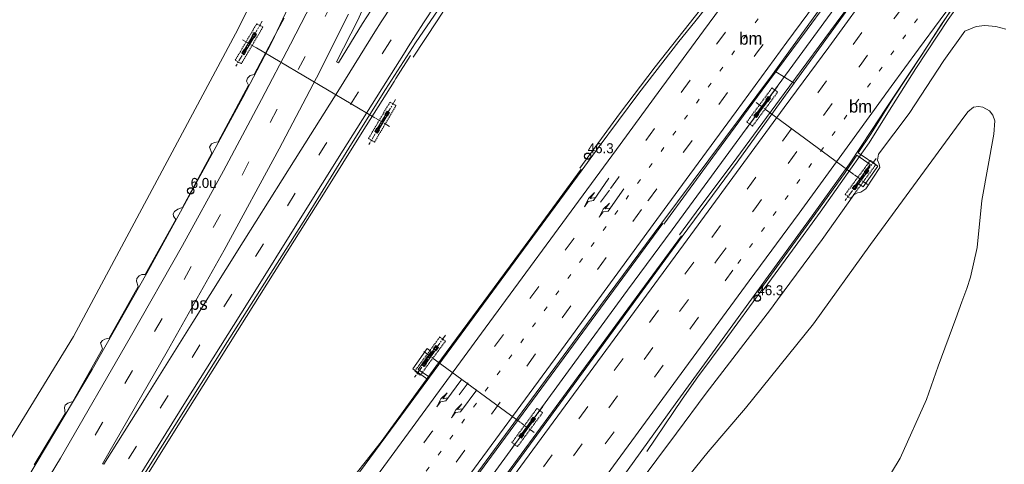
# Model space of a CAD drawing. Header units: metres. Extents: x 83575 to 86200, y 450600 to 453750.
# Tile 74 of 94: x 85358 to 85556, y 452893 to 452983. Entities that reach past the tile are written whole.
import ezdxf
from ezdxf.enums import TextEntityAlignment as Align

# ---------------------------------------------------------------- set-up
doc = ezdxf.new("R2010")
doc.units = ezdxf.units.M
for name, pattern in [('13strp', [4, 1, -3]), ('39strp', [12, 3, -9]), ('CENTER', [2, 1.25, -0.25, 0.25, -0.25]), ('DASHED2', [0.375, 0.25, -0.125])]:
    doc.linetypes.add(name, pattern=pattern)
for name, color, linetype, lineweight in [('bw-bs-portaal', 253, 'Continuous', 18), ('gr-bs-geleiderail', 253, 'geleiderail', 18), ('gw-bs-grondwerklijn', 253, 'Continuous', 18), ('mk-bs-13streep 0.45', 253, '13strp', 18), ('mk-bs-39streep 0.15', 253, '39strp', 18), ('mk-bs-pijlre750', 253, 'Continuous', 18), ('mk-bs-streep 0.15', 253, 'Continuous', 18), ('mk-bs-vlakmark', 253, 'Continuous', 18), ('vh-bs-randverharding', 253, 'Continuous', 18), ('wm-bs-hectometerbord text', 253, 'Continuous', 18), ('wm-bs-lijnverlich', 253, 'lijnverlich', 18)]:
    doc.layers.add(name, color=color, linetype=linetype, lineweight=lineweight)
doc.styles.add('rtw_iso', font='iso-rtw.shx')
doc.linetypes.add('geleiderail', pattern='A,2,-1,[175,RTW.shx,S=0.5,R=0,X=0,Y=0],-1', length=4)
doc.linetypes.add('lijnverlich', pattern='A,0,-5,[22,RTW.shx,S=1,R=0,X=-0.625,Y=0],2.5,-0.5,[3,RTW.shx,S=0.5,R=0,X=0,Y=0],-0.5,2.5,[22,RTW.shx,S=1,R=180,X=0.625,Y=0],-5', length=16)

# ---------------------------------------------------------------- blocks, each defined once
blk = doc.blocks.new('poer SB40-flat-67')
h = blk.add_hatch()
h.set_pattern_fill('ACET-2D-ANSI31', color=252, angle=59.4999, style=0)
h.set_pattern_definition([(104.49993955, (-85431.2618, -452961.9852), (-3.073869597, -0.79495327), [])])
h.paths.add_polyline_path([(-1.11, -1.88), (1.11, 1.88), (0.81, 2.06), (-1.41, -1.7)])
at = {"layer": 'bw-bs-portaal', "linetype": 'DASHED2'}
blk.add_lwpolyline([(-1.7, -3.93), (2.61, 3.4), (1.4, 4.11), (-2.91, -3.22)], close=True, dxfattribs=at)
at = {"layer": 'bw-bs-portaal', "linetype": 'CENTER'}
for points in [[(2.51, 4.61), (-2.82, -4.43)], [(1.31, -0.77), (-1.62, 0.95)]]:
    blk.add_lwpolyline(points, dxfattribs=at)
at = {"layer": 'bw-bs-portaal', "linetype": 'Continuous'}
blk.add_lwpolyline([(1.11, 1.88), (0.81, 2.06), (-1.41, -1.7), (-1.11, -1.88)], close=True, dxfattribs=at)
at = {"layer": 'bw-bs-portaal', "linetype": 'CENTER'}
for points in [[(0.92, 1.32), (0.4, 1.62), (0.81, 2.31), (1.33, 2), (0.92, 1.32)], [(-1.11, -2.13), (-1.63, -1.83), (-1.22, -1.14), (-0.7, -1.44), (-1.11, -2.13)]]:
    blk.add_lwpolyline(points, close=True, dxfattribs=at)
blk = doc.blocks.new('poer SB40-flat-68')
h = blk.add_hatch()
h.set_pattern_fill('ACET-2D-ANSI31', color=252, angle=59.4999, style=0)
h.set_pattern_definition([(104.49993955, (-85404.5166, -452977.7394), (-3.073869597, -0.79495327), [])])
h.paths.add_polyline_path([(-1.11, -1.88), (1.11, 1.88), (0.81, 2.06), (-1.41, -1.7)])
at = {"layer": 'bw-bs-portaal', "linetype": 'DASHED2'}
blk.add_lwpolyline([(-1.7, -3.93), (2.61, 3.4), (1.4, 4.11), (-2.91, -3.22)], close=True, dxfattribs=at)
at = {"layer": 'bw-bs-portaal', "linetype": 'CENTER'}
for points in [[(2.51, 4.61), (-2.82, -4.43)], [(1.31, -0.77), (-1.62, 0.95)]]:
    blk.add_lwpolyline(points, dxfattribs=at)
at = {"layer": 'bw-bs-portaal', "linetype": 'Continuous'}
blk.add_lwpolyline([(1.11, 1.88), (0.81, 2.06), (-1.41, -1.7), (-1.11, -1.88)], close=True, dxfattribs=at)
at = {"layer": 'bw-bs-portaal', "linetype": 'CENTER'}
for points in [[(0.92, 1.32), (0.4, 1.62), (0.81, 2.31), (1.33, 2), (0.92, 1.32)], [(-1.11, -2.13), (-1.63, -1.83), (-1.22, -1.14), (-0.7, -1.44), (-1.11, -2.13)]]:
    blk.add_lwpolyline(points, close=True, dxfattribs=at)
blk = doc.blocks.new('poer SB40-flat-69')
h = blk.add_hatch()
h.set_pattern_fill('ACET-2D-ANSI31', color=252, angle=53.5927, style=0)
h.set_pattern_definition([(98.5926826, (-85527.298, -452950.445), (-3.13936212, -0.474373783), [])])
h.paths.add_polyline_path([(-1.29, -1.76), (1.29, 1.76), (1.01, 1.96), (-1.58, -1.55)])
at = {"layer": 'bw-bs-portaal', "linetype": 'CENTER'}
for points in [[(2.98, 4.33), (-3.26, -4.12)], [(1.23, -0.91), (-1.51, 1.11)]]:
    blk.add_lwpolyline(points, dxfattribs=at)
at = {"layer": 'bw-bs-portaal', "linetype": 'DASHED2'}
blk.add_lwpolyline([(-2.1, -3.73), (2.94, 3.11), (1.82, 3.94), (-3.23, -2.9)], close=True, dxfattribs=at)
at = {"layer": 'bw-bs-portaal', "linetype": 'CENTER'}
for points in [[(1.05, 1.21), (0.57, 1.57), (1.04, 2.21), (1.53, 1.86), (1.05, 1.21)], [(-1.32, -2.01), (-1.81, -1.65), (-1.33, -1.01), (-0.85, -1.36), (-1.32, -2.01)]]:
    blk.add_lwpolyline(points, close=True, dxfattribs=at)
at = {"layer": 'bw-bs-portaal', "linetype": 'Continuous'}
blk.add_lwpolyline([(1.29, 1.76), (1.01, 1.96), (-1.58, -1.55), (-1.29, -1.76)], close=True, dxfattribs=at)
blk = doc.blocks.new('poer SB40-flat-70')
h = blk.add_hatch()
h.set_pattern_fill('ACET-2D-ANSI31', color=252, angle=53.5927, style=0)
h.set_pattern_definition([(98.5926826, (-85507.56, -452965.001), (-3.13936212, -0.474373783), [])])
h.paths.add_polyline_path([(-1.29, -1.76), (1.29, 1.76), (1.01, 1.96), (-1.58, -1.55)])
at = {"layer": 'bw-bs-portaal', "linetype": 'CENTER'}
for points in [[(2.98, 4.33), (-3.26, -4.12)], [(1.23, -0.91), (-1.51, 1.11)]]:
    blk.add_lwpolyline(points, dxfattribs=at)
at = {"layer": 'bw-bs-portaal', "linetype": 'DASHED2'}
blk.add_lwpolyline([(-2.1, -3.73), (2.94, 3.11), (1.82, 3.94), (-3.23, -2.9)], close=True, dxfattribs=at)
at = {"layer": 'bw-bs-portaal', "linetype": 'CENTER'}
for points in [[(1.05, 1.21), (0.57, 1.57), (1.04, 2.21), (1.53, 1.86), (1.05, 1.21)], [(-1.32, -2.01), (-1.81, -1.65), (-1.33, -1.01), (-0.85, -1.36), (-1.32, -2.01)]]:
    blk.add_lwpolyline(points, close=True, dxfattribs=at)
at = {"layer": 'bw-bs-portaal', "linetype": 'Continuous'}
blk.add_lwpolyline([(1.29, 1.76), (1.01, 1.96), (-1.58, -1.55), (-1.29, -1.76)], close=True, dxfattribs=at)
blk = doc.blocks.new('poer SB40-flat-71')
h = blk.add_hatch()
h.set_pattern_fill('ACET-2D-ANSI31', color=252, angle=53.6457, style=0)
h.set_pattern_definition([(98.6457126, (-85460.37, -452900.6143), (-3.138921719, -0.47727921), [])])
h.paths.add_polyline_path([(-1.29, -1.76), (1.29, 1.76), (1.01, 1.96), (-1.58, -1.55)])
at = {"layer": 'bw-bs-portaal', "linetype": 'CENTER'}
for points in [[(2.97, 4.33), (-3.25, -4.12)], [(1.23, -0.9), (-1.51, 1.11)]]:
    blk.add_lwpolyline(points, dxfattribs=at)
at = {"layer": 'bw-bs-portaal', "linetype": 'DASHED2'}
blk.add_lwpolyline([(-2.1, -3.73), (2.94, 3.11), (1.81, 3.94), (-3.22, -2.9)], close=True, dxfattribs=at)
at = {"layer": 'bw-bs-portaal', "linetype": 'CENTER'}
for points in [[(1.05, 1.21), (0.57, 1.57), (1.04, 2.21), (1.52, 1.86), (1.05, 1.21)], [(-1.32, -2.01), (-1.81, -1.65), (-1.33, -1.01), (-0.85, -1.36), (-1.32, -2.01)]]:
    blk.add_lwpolyline(points, close=True, dxfattribs=at)
at = {"layer": 'bw-bs-portaal', "linetype": 'Continuous'}
blk.add_lwpolyline([(1.29, 1.76), (1.01, 1.96), (-1.58, -1.55), (-1.29, -1.76)], close=True, dxfattribs=at)
blk = doc.blocks.new('poer SB40-flat-72')
h = blk.add_hatch()
h.set_pattern_fill('ACET-2D-ANSI31', color=252, angle=53.6457, style=0)
h.set_pattern_definition([(98.6457126, (-85440.86, -452914.9743), (-3.138921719, -0.47727921), [])])
h.paths.add_polyline_path([(-1.29, -1.76), (1.29, 1.76), (1.01, 1.96), (-1.58, -1.55)])
at = {"layer": 'bw-bs-portaal', "linetype": 'CENTER'}
for points in [[(2.97, 4.33), (-3.25, -4.12)], [(1.23, -0.9), (-1.51, 1.11)]]:
    blk.add_lwpolyline(points, dxfattribs=at)
at = {"layer": 'bw-bs-portaal', "linetype": 'DASHED2'}
blk.add_lwpolyline([(-2.1, -3.73), (2.94, 3.11), (1.81, 3.94), (-3.22, -2.9)], close=True, dxfattribs=at)
at = {"layer": 'bw-bs-portaal', "linetype": 'CENTER'}
for points in [[(1.05, 1.21), (0.57, 1.57), (1.04, 2.21), (1.52, 1.86), (1.05, 1.21)], [(-1.32, -2.01), (-1.81, -1.65), (-1.33, -1.01), (-0.85, -1.36), (-1.32, -2.01)]]:
    blk.add_lwpolyline(points, close=True, dxfattribs=at)
at = {"layer": 'bw-bs-portaal', "linetype": 'Continuous'}
blk.add_lwpolyline([(1.29, 1.76), (1.01, 1.96), (-1.58, -1.55), (-1.29, -1.76)], close=True, dxfattribs=at)
blk = doc.blocks.new('dtbattr-r-flat-21')
at = {"layer": 'mk-bs-vlakmark', "style": 'rtw_iso'}
blk.add_attdef('TAG', text='', height=2.5, dxfattribs=at).set_placement((0, 0), align=Align.MIDDLE_CENTER)
blk = doc.blocks.new('pijlr-flat-21')
at = {"layer": 'mk-bs-pijlre750'}
for p, q in [((0, 0), (-3.22, -4.4)), ((-4.21, -3.98), (-2.97, -2.78)), ((-2.97, -2.78), (-3.82, -3.95)), ((-3.82, -3.95), (-2.78, -3.79)), ((-5.03, -5.61), (-4.21, -3.98)), ((-5.03, -5.61), (-4.27, -4.56)), ((-4.27, -4.56), (-3.22, -4.4))]:
    blk.add_line(p, q, dxfattribs=at)
blk = doc.blocks.new('pijlr-flat-62')
at = {"layer": 'mk-bs-pijlre750'}
for p, q in [((0, 0), (-3.14, -4.45)), ((-4.14, -4.05), (-2.92, -2.84)), ((-2.92, -2.84), (-3.75, -4.02)), ((-3.75, -4.02), (-2.71, -3.84)), ((-4.94, -5.7), (-4.14, -4.05)), ((-4.94, -5.7), (-4.19, -4.63)), ((-4.19, -4.63), (-3.14, -4.45))]:
    blk.add_line(p, q, dxfattribs=at)
blk = doc.blocks.new('pijlr-flat-127')
at = {"layer": 'mk-bs-pijlre750'}
for p, q in [((0, 0), (-3.22, -4.4)), ((-4.21, -3.98), (-2.97, -2.78)), ((-2.97, -2.78), (-3.82, -3.95)), ((-3.82, -3.95), (-2.78, -3.79)), ((-5.03, -5.61), (-4.21, -3.98)), ((-5.03, -5.61), (-4.27, -4.56)), ((-4.27, -4.56), (-3.22, -4.4))]:
    blk.add_line(p, q, dxfattribs=at)
blk = doc.blocks.new('pijlr-flat-135')
at = {"layer": 'mk-bs-pijlre750'}
for p, q in [((0, 0), (-3.09, -4.49)), ((-4.1, -4.1), (-2.89, -2.87)), ((-2.89, -2.87), (-3.71, -4.06)), ((-3.71, -4.06), (-2.67, -3.87)), ((-4.88, -5.75), (-4.1, -4.1)), ((-4.88, -5.75), (-4.14, -4.68)), ((-4.14, -4.68), (-3.09, -4.49))]:
    blk.add_line(p, q, dxfattribs=at)
blk = doc.blocks.new('dtbattr-l-flat-11')
at = {"layer": 'mk-bs-13streep 0.45', "style": 'rtw_iso'}
blk.add_attdef('TAG', (0, 0), '', height=2.5, dxfattribs=at)
blk = doc.blocks.new('dtbattr-l-flat-20')
at = {"layer": 'mk-bs-13streep 0.45', "style": 'rtw_iso'}
blk.add_attdef('TAG', (0, 0), '', height=2.5, dxfattribs=at)
blk = doc.blocks.new('HMP1-flat-132')
at = {"color": 253}
blk.add_circle((0, 0), 0.625, dxfattribs=at)
blk = doc.blocks.new('HMP1-flat-135')
at = {"color": 253}
blk.add_circle((0, 0), 0.625, dxfattribs=at)
blk = doc.blocks.new('HMP1-flat-136')
at = {"color": 253}
blk.add_circle((0, 0), 0.625, dxfattribs=at)

msp = doc.modelspace()

# ---------------------------------------------------------------- linework, layer by layer
at = {"layer": 'bw-bs-portaal', "flags": 128}
for points in [[(85429.65, 452962.94), (85429.65, 452962.94), (85405.83, 452976.97)], [(85508.79, 452964.1), (85525.79, 452951.56)], [(85458.86, 452901.73), (85442.09, 452914.07)]]:
    msp.add_lwpolyline(points, dxfattribs=at)
at = {"layer": 'gr-bs-geleiderail', "flags": 128}
for points in [[(85518.06, 453012.89), (85514.75, 453008.29), (85509.96, 453002.46), (85506.1, 452998.07), (85500.14, 452991), (85495.04, 452984.72), (85485.94, 452973.18), (85478.74, 452963.75), (85470.76, 452952.82)], [(85457.67, 453004.69), (85453.2, 452999.01), (85447.86, 452991.38), (85442.13, 452982.42), (85437.34, 452975.1)], [(85487.67, 452941.55), (85498.2, 452956.03), (85507.39, 452968.48), (85516.43, 452980.69), (85523.51, 452990.39), (85528.95, 452998.04), (85533.15, 453004.25)], [(85537.21, 453001.93), (85528.98, 452991.03), (85523.38, 452983.52), (85511.82, 452967.82), (85501.35, 452953.6), (85494.88, 452944.97), (85490.82, 452939.45)], [(85552.3, 452993.41), (85544.75, 452982.66), (85538.24, 452972.84), (85532.62, 452963.95), (85528.89, 452957.9), (85525.45, 452953.1), (85519.01, 452943.99), (85513.45, 452936.35), (85508.51, 452929.59), (85507.56, 452928.29)], [(85414.6, 452990.26), (85408.86, 452978), (85403.1, 452967), (85396.1, 452954.1), (85390.99, 452944.77), (85383.84, 452931.7), (85372.87, 452912.4), (85359.78, 452890.32), (85349.46, 452873.46), (85335.87, 452852.09), (85320.72, 452829.33), (85309.93, 452814.05), (85299.79, 452799.89), (85298.19, 452797.66), (85296.44, 452795.22), (85284.4, 452779.22), (85268.1, 452758.3), (85261.62, 452750.26), (85254.32, 452741.39), (85244.69, 452729.94), (85235.15, 452718.85), (85224.13, 452706.5), (85215.13, 452696.57), (85207.97, 452688.84), (85206.5, 452687.28)], [(85221.62, 452674.32), (85230.42, 452683.64), (85253.57, 452709.63), (85268.29, 452726.89), (85283.47, 452745.51), (85295.02, 452760.06), (85310.44, 452780.59), (85322.99, 452797.79), (85326.8, 452803.02), (85340.49, 452822.8), (85352.9, 452841.69), (85365.6, 452862), (85377.73, 452881.3), (85389.74, 452900.56), (85403.84, 452923.05), (85416.07, 452942.52), (85419.33, 452947.63), (85427.08, 452960.08), (85433.48, 452970.25), (85433.85, 452970.83), (85436.79, 452975.47)], [(85417.99, 452881.5), (85427.69, 452893.75), (85430.91, 452897.86), (85441.88, 452912.99), (85460.95, 452938.86), (85471.05, 452952.63)], [(85487.43, 452941.72), (85470.42, 452918.61), (85453.04, 452894.95), (85436.6, 452872.53), (85419.14, 452848.74), (85399.43, 452821.89), (85376.38, 452790.91), (85354.7, 452762.02), (85333.85, 452734.39), (85312.9, 452706.83), (85292.88, 452680.17), (85279.9, 452663.21), (85275.86, 452657.76), (85262.15, 452639.59)], [(85491.2, 452939.2), (85479.46, 452923.31), (85465.3, 452903.91), (85449.55, 452882.54), (85431.34, 452857.79), (85412.96, 452833.02), (85394.85, 452808.45), (85376.47, 452783.91), (85360.41, 452762.63), (85353.02, 452753.14), (85346.41, 452744.86), (85344, 452741.63), (85338.55, 452734.04), (85332.96, 452726.42), (85323.33, 452713.62), (85310.46, 452696.68), (85294.46, 452675.41), (85278.43, 452654.18), (85265.25, 452636.92)], [(85507.36, 452928.43), (85499.98, 452918.28), (85494.45, 452910.88), (85491.32, 452906.39), (85484.26, 452895.92)]]:
    msp.add_lwpolyline(points, dxfattribs=at)
at = {"layer": 'gw-bs-grondwerklijn'}
msp.add_line((85509.94, 452972.32), (85513.83, 452969.92), dxfattribs=at)
msp.add_lwpolyline([(85430.16, 453025.54), (85427.62, 453025.35), (85422.68, 453021.22), (85413.95, 453004.64), (85402.21, 452980.8), (85369.1, 452919), (85347.37, 452883.61), (85313.16, 452830.32), (85300, 452810.96)], dxfattribs=at)
at = {"layer": 'gw-bs-grondwerklijn', "flags": 128}
for points in [[(85507.13, 452928.58), (85517.29, 452942.58), (85523.93, 452951.74), (85526.37, 452955.41), (85529.1, 452953.58), (85526.48, 452949.88), (85527.64, 452949.09), (85530.59, 452953.23), (85526.7, 452955.91), (85529.26, 452959.77), (85533.69, 452966.88), (85539.42, 452975.56), (85543.43, 452981.72), (85546.6, 452986.38), (85550.04, 452991.2), (85550.7, 452990.72), (85551.34, 452990.24), (85554.32, 452988.86), (85557.63, 452986.94)], [(85556.31, 452980.76), (85554.28, 452981.29), (85552.07, 452981.48), (85550.34, 452981.29), (85548.09, 452980.35), (85543.9, 452974.48), (85536.93, 452963.78), (85530.75, 452955.63), (85530.53, 452954.45), (85530.89, 452953.66), (85531.04, 452952.97), (85528.19, 452948.7), (85527.23, 452947.98), (85526.55, 452947.84), (85526.06, 452947.67), (85525.79, 452947.46), (85519.41, 452938.48), (85510.47, 452926.35)], [(85517.68, 452921.54), (85529.13, 452937.52), (85547.14, 452962.09), (85548.72, 452964.13), (85549.85, 452965.05), (85550.81, 452965.23), (85551.68, 452965.11), (85553.06, 452964.34), (85553.72, 452963.48), (85554.14, 452962.3), (85553.92, 452959.67), (85551.5, 452946.34), (85550.55, 452936.89), (85549.24, 452930.95), (85548.47, 452928.62), (85547.47, 452925.96), (85546.29, 452922.65), (85542.75, 452913.04), (85540.41, 452906.38)], [(85470.25, 452872.87), (85490.17, 452899.58), (85496.14, 452907.62), (85509.04, 452924.41), (85510.47, 452926.35)], [(85517.68, 452921.54), (85504.02, 452904.59), (85496.56, 452895.87), (85479.36, 452874.57)], [(85308.95, 452632.67), (85320.87, 452649.79), (85333.97, 452667.85), (85348.89, 452687.34), (85362.75, 452704.54), (85378.6, 452722.7), (85395.83, 452740.86), (85413.8, 452758.77), (85432.08, 452776.22), (85448.29, 452792.55), (85453.7, 452798.48), (85464.24, 452810.01), (85482.01, 452829.11), (85498.96, 452847.99), (85513.99, 452865.28), (85525.69, 452878.99), (85535.08, 452894.6), (85540.41, 452906.38)]]:
    msp.add_lwpolyline(points, dxfattribs=at)
at = {"layer": 'mk-bs-13streep 0.45', "flags": 128}
for points in [[(85525.55, 453008.6), (85516.98, 452996.91), (85507, 452983.38), (85492.46, 452963.53), (85480.06, 452946.62)], [(85548.06, 452995.71), (85536.15, 452979.54), (85526.34, 452966.05), (85512.2, 452946.78), (85501.51, 452932.33)], [(85255.44, 452645.33), (85274.63, 452670.87), (85292.08, 452693.94), (85321.61, 452732.98), (85350.19, 452770.9), (85378.72, 452809), (85406.55, 452846.48), (85434.06, 452883.91), (85458.93, 452917.75), (85480.06, 452946.62)]]:
    msp.add_lwpolyline(points, dxfattribs=at)
at = {"layer": 'mk-bs-39streep 0.15', "flags": 128}
for points in [[(85476.93, 452948.71), (85478.55, 452950.94), (85485.96, 452961.01), (85498.7, 452978.33), (85506.08, 452988.41), (85515.2, 453000.88), (85522.27, 453010.48)], [(85453.75, 453007.92), (85449.52, 453002.66), (85444.34, 452995.72), (85437.94, 452986.48), (85432.65, 452978.23)], [(85528.85, 453006.72), (85521.19, 452996.34), (85513.86, 452986.27), (85506.46, 452976.18), (85497.4, 452963.91), (85491.81, 452956.29), (85484.55, 452946.39), (85483.18, 452944.54)], [(85541.61, 452999.41), (85529.84, 452983.37), (85517.06, 452965.89), (85501.39, 452944.53), (85495.43, 452936.38)], [(85498.39, 452934.4), (85505.91, 452944.67), (85518.32, 452961.57), (85527.04, 452973.46), (85534.37, 452983.5), (85544.78, 452997.59)], [(85420.98, 452986.01), (85420.81, 452985.59), (85415.96, 452975.86), (85410.12, 452964.84), (85404.33, 452954.11), (85402.5, 452950.39), (85388.12, 452924.77), (85374.96, 452901.72), (85358.07, 452873.69), (85343.76, 452851.23), (85325.36, 452823.47), (85307.09, 452797.71), (85304.81, 452794.51), (85288.89, 452773.34), (85273.75, 452753.88), (85252.46, 452728.17), (85229.66, 452701.77), (85209.02, 452679.27)], [(85214.62, 452674.25), (85227.99, 452688.8), (85243.85, 452706.42), (85259.1, 452724.28), (85279.68, 452749.21), (85296.22, 452770.54), (85316.51, 452797.76), (85317.47, 452799.04), (85331.14, 452818.41), (85349.5, 452845.94), (85363.61, 452868.09), (85376.18, 452888.19), (85388.84, 452908.24), (85401.31, 452928.18), (85411.89, 452944.95), (85419.59, 452957.38), (85425.71, 452967.21), (85432.65, 452978.23)], [(85252.54, 452647.83), (85272.01, 452673.56), (85294.28, 452703.05), (85322.84, 452740.85), (85352.67, 452780.44), (85382.95, 452820.92), (85411.64, 452859.73), (85441.08, 452899.84), (85476.93, 452948.71)], [(85483.18, 452944.54), (85462.05, 452915.69), (85439.5, 452884.97), (85411.15, 452846.37), (85381.73, 452806.73), (85352.56, 452767.7), (85321.98, 452727.28), (85291.24, 452686.55), (85270.51, 452659.12), (85258.3, 452642.88)], [(85269.13, 452633.6), (85287.16, 452657.44), (85309.4, 452686.7), (85336.94, 452723.08), (85366.33, 452762.06), (85397.18, 452803.14), (85424.87, 452840.33), (85446.51, 452869.77), (85474.48, 452907.79), (85495.43, 452936.38)], [(85390.99, 452788.91), (85428.49, 452839.26), (85456.46, 452877.29), (85482.91, 452913.31), (85498.39, 452934.4)], [(85485.75, 452910.81), (85501.51, 452932.33)], [(85278.66, 452625.44), (85290.3, 452642.25), (85310.3, 452670.8), (85331.2, 452700.24), (85351.93, 452729.07), (85367.37, 452750.32), (85388.05, 452778.46), (85410.19, 452808.34), (85431.42, 452836.97), (85452.43, 452865.45), (85480.4, 452903.57)]]:
    msp.add_lwpolyline(points, dxfattribs=at)
at = {"layer": 'mk-bs-streep 0.15', "flags": 128}
for points in [[(85519.11, 453012.29), (85516.48, 453008.77), (85509.58, 452999.44), (85503.55, 452991.27), (85495.64, 452980.39), (85486.52, 452968), (85478.15, 452956.55), (85473.88, 452950.74)], [(85450.97, 453010.3), (85446.82, 453005.03), (85442.23, 452998.96), (85438.61, 452993.87), (85435.04, 452988.61), (85430.87, 452982.22), (85429.63, 452980.24)], [(85456.49, 453005.57), (85453.51, 453001.83), (85449.11, 452996.08), (85445.81, 452991.52), (85441.88, 452985.79), (85439.4, 452982.03), (85436.3, 452977.2), (85435.68, 452976.21)], [(85486.22, 452942.52), (85492.87, 452951.58), (85502.2, 452964.22), (85512.32, 452978.15), (85520.81, 452989.56), (85526.75, 452997.75), (85532.04, 453004.89)], [(85538.35, 453001.27), (85530.24, 452990.19), (85520.75, 452977.15), (85511.84, 452965.02), (85501.52, 452950.95), (85492.34, 452938.44)], [(85504.75, 452930.16), (85514.79, 452943.81), (85524.45, 452957.05), (85533.32, 452969.23), (85538.8, 452976.74), (85543.11, 452982.63), (85547.18, 452988.13), (85551.33, 452993.84)], [(85417.97, 452988.02), (85412.68, 452977.73), (85406.88, 452966.65), (85399.26, 452952.27), (85390.98, 452937.28), (85380.52, 452918.83), (85366.51, 452894.58), (85353.77, 452873.71), (85339.92, 452852.13), (85325.93, 452830.88), (85309.5, 452807.32), (85302.78, 452798.23), (85302.38, 452797.68), (85287.36, 452777.36), (85270.18, 452755.22), (85248.08, 452728.53), (85227.45, 452704.67), (85209.57, 452685.2), (85209.28, 452684.9)], [(85424.33, 452983.78), (85417.93, 452970.99), (85410.39, 452956.7)], [(85413.64, 452954.66), (85422.5, 452968.79), (85429.63, 452980.24)], [(85435.68, 452976.21), (85431.81, 452970.01), (85423.24, 452956.45), (85414.95, 452943.17), (85404.2, 452925.92), (85391.6, 452905.89), (85379.42, 452886.24), (85366.13, 452865.17), (85353.01, 452844.44), (85339.1, 452823.57), (85325, 452803.17), (85321.06, 452797.78), (85310.33, 452783.09), (85294.83, 452762.69), (85280.77, 452744.89), (85263.23, 452723.51), (85248.09, 452705.8), (85233.45, 452689.28), (85219.91, 452674.6)], [(85473.88, 452950.74), (85451.04, 452919.67), (85421.01, 452878.65), (85391.29, 452838.24), (85363.1, 452800.44), (85330.99, 452757.72), (85293.05, 452707.53), (85269.15, 452675.96), (85249.71, 452650.24)], [(85261.06, 452640.52), (85275.01, 452659), (85292.08, 452681.59), (85311.18, 452706.88), (85330.75, 452732.79), (85352.71, 452761.9), (85375.23, 452791.87), (85397.59, 452821.85), (85421.89, 452854.84), (85447.01, 452889.02), (85465.8, 452914.62), (85486.22, 452942.52)], [(85266.36, 452635.98), (85288.6, 452665.41), (85316.12, 452701.69), (85343.39, 452737.8), (85368.51, 452771.06), (85394.9, 452806.28), (85423.51, 452844.73), (85452.47, 452884.12), (85492.34, 452938.44)], [(85504.75, 452930.16), (85488.93, 452908.55), (85465.61, 452876.73), (85441.65, 452844.05), (85418.59, 452813.05), (85395.66, 452782.18), (85372.1, 452750.33), (85356.35, 452728.76), (85340.31, 452706.64), (85322.75, 452682.13), (85306.39, 452658.91), (85291.17, 452637.15), (85281.45, 452623.05)]]:
    msp.add_lwpolyline(points, dxfattribs=at)
at = {"layer": 'mk-bs-vlakmark', "flags": 128}
msp.add_lwpolyline([(85413.64, 452954.66), (85403.21, 452938.05), (85393.07, 452921.91), (85383.35, 452906.38), (85375.22, 452893.34), (85374.95, 452893.46), (85387.9, 452916.02), (85399.35, 452936.32), (85410.39, 452956.7)], dxfattribs=at)
at = {"layer": 'vh-bs-randverharding'}
msp.add_line((85440.23, 452910.36), (85440.57, 452910.83), dxfattribs=at)
for points in [[(85493.84, 452982.24), (85498.8, 452988.54), (85506.01, 452997.22), (85513.64, 453006.85), (85515.93, 453010.43)], [(85533.68, 453003.96), (85532.35, 453003.38), (85509.94, 452972.32)], [(85513.83, 452969.92), (85536.47, 453001.16), (85536.8, 453002.17)], [(85552.68, 452993.09), (85552.05, 452993.45), (85550.16, 452990.79), (85548.79, 452989.19), (85545.49, 452984.85), (85539.23, 452975.34), (85532.27, 452964.87), (85529.32, 452960.38)], [(85429.91, 452990.92), (85426.18, 452982.55), (85421.9, 452974.18), (85422.31, 452974.01), (85427.17, 452981.89), (85430.64, 452987.31)], [(85443.82, 452986.83), (85437.79, 452977.99), (85431.79, 452968.63), (85424.92, 452957.71), (85415.71, 452942.73), (85400.05, 452918)], [(85361.22, 452893.2), (85367.46, 452903.51), (85367.33, 452904.76), (85367.47, 452905.2), (85368.01, 452905.62), (85368.97, 452905.96), (85374.93, 452916.51), (85374.57, 452917.74), (85374.91, 452918.23), (85375.42, 452918.5), (85376.27, 452918.7), (85382.1, 452929.07), (85381.76, 452930.1), (85381.81, 452930.69), (85382.27, 452931.22), (85382.85, 452931.49), (85383.48, 452931.49), (85389.65, 452942.5), (85389.18, 452943.21), (85389.11, 452943.65), (85389.38, 452944.15), (85390.08, 452944.58), (85391.02, 452944.91), (85396.87, 452955.87), (85396.43, 452957.01), (85396.85, 452957.68), (85397.43, 452958), (85398.18, 452958.12), (85404.27, 452969.5), (85403.86, 452970.27), (85404.03, 452970.88), (85404.58, 452971.45), (85405.38, 452971.65), (85410.16, 452980.6), (85411.43, 452982.97)], [(85440.57, 452910.83), (85471.26, 452952.49), (85474.45, 452956.91), (85482.63, 452967.9), (85490.68, 452978.24), (85493.84, 452982.24)], [(85509.94, 452972.32), (85509.44, 452971.62), (85487.28, 452941.81), (85474.96, 452925.24), (85458.29, 452902.6)], [(85395.83, 452809.28), (85405.82, 452822.63), (85431.78, 452857.88), (85458.86, 452894.67), (85491.35, 452939.1), (85502.34, 452954.06), (85513.83, 452969.92)], [(85529.32, 452960.38), (85524.94, 452953.72), (85517.46, 452943.28), (85508.09, 452930.41), (85506.88, 452928.74), (85489.93, 452905.39), (85469.51, 452877.02)], [(85400.05, 452918), (85381.7, 452888.75), (85368.5, 452867.76), (85353.08, 452843.15)], [(85440.23, 452910.36), (85437.25, 452912.48), (85440.15, 452916.57), (85440.92, 452916.02)], [(85440.92, 452916.02), (85438.35, 452912.41), (85440.57, 452910.83)], [(85376.8, 452824.36), (85378.1, 452826.11), (85406.96, 452865.19), (85433.88, 452901.75), (85440.23, 452910.36)], [(85458.29, 452902.6), (85439.61, 452877.19), (85420.37, 452850.88), (85399.52, 452822.6), (85391.9, 452812.4)]]:
    msp.add_lwpolyline(points, dxfattribs=at)
at = {"layer": 'wm-bs-lijnverlich'}
for points in [[(85489.32, 452940.45), (85533.33, 453000.61), (85586.3, 453072.69)], [(85489.32, 452940.45), (85480.33, 452928.31), (85468.54, 452912.12), (85460.23, 452900.72), (85427.71, 452856.08), (85384.49, 452798.12), (85374, 452784.05), (85319.96, 452712.58), (85266.42, 452641.79), (85263.73, 452638.24)]]:
    msp.add_lwpolyline(points, dxfattribs=at)

# ---------------------------------------------------------------- block references
for name, p in [('poer SB40-flat-68', (85404.52, 452977.74)), ('poer SB40-flat-70', (85507.56, 452965)), ('poer SB40-flat-67', (85431.26, 452961.99)), ('HMP1-flat-135', (85472.37, 452955.24)), ('poer SB40-flat-69', (85527.3, 452950.45)), ('pijlr-flat-135', (85476.59, 452950.8)), ('HMP1-flat-132', (85392.65, 452948.27)), ('pijlr-flat-62', (85479.63, 452948.66)), ('HMP1-flat-136', (85506.44, 452926.71)), ('poer SB40-flat-72', (85440.86, 452914.97)), ('pijlr-flat-21', (85447.09, 452910.46)), ('pijlr-flat-127', (85450.07, 452908.29)), ('poer SB40-flat-71', (85460.37, 452900.61))]:
    msp.add_blockref(name, p)
for name, p, values in [('dtbattr-l-flat-11', (85502.79, 452977.63), {'TAG': 'bm'}), ('dtbattr-l-flat-20', (85524.82, 452963.99), {'TAG': 'bm'}), ('dtbattr-r-flat-21', (85394.29, 452925.61), {'TAG': 'ps'})]:
    msp.add_blockref(name, p).add_auto_attribs(values)

# ---------------------------------------------------------------- texts
at = {"layer": 'wm-bs-hectometerbord text', "style": 'rtw_iso'}
for s, p in [('46.3', (85472.37, 452955.23)), ('6.0u', (85392.65, 452948.26)), ('46.3', (85506.44, 452926.7))]:
    msp.add_text(s, height=2, dxfattribs=at).set_placement(p, align=Align.BOTTOM_LEFT)

doc.saveas('drawing.dxf')
